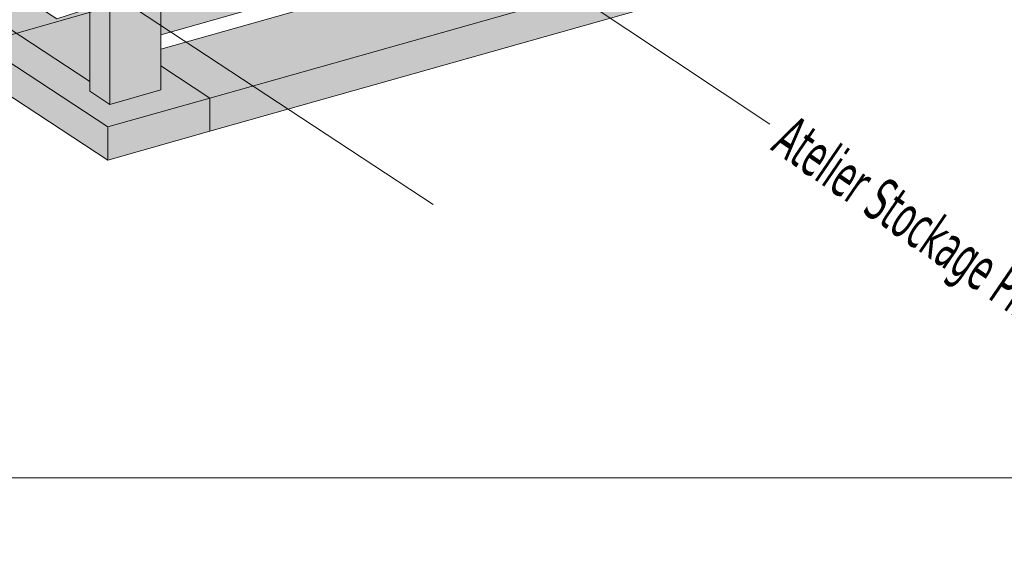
# Model space of a CAD drawing. Header units: millimetres. Extents: x 0 to 1517, y -116 to 725.
# Tile 58 of 256: x 475 to 529, y 461 to 490. Entities that reach past the tile are written whole.
import ezdxf

# ---------------------------------------------------------------- set-up
doc = ezdxf.new("R2010")
doc.units = ezdxf.units.MM
doc.layers.add('Ech.1_100', color=7, linetype='Continuous')
doc.layers.add('Ech.1_75', color=7, linetype='Continuous')
doc.styles.add('tahoma-', font='txt', dxfattribs={"height": 1})

msp = doc.modelspace()

# ---------------------------------------------------------------- hatches: boundary and pattern name
at = {"layer": 'Ech.1_75', "linetype": 'Continuous', "lineweight": 5, "true_color": 0xdcdcdc, "transparency": 33554687}
for points in [[(418.984, 525.733), (418.426, 525.576), (417.33, 526.296), (417.33, 526.819), (393.401, 542.534), (392.843, 542.377), (391.747, 543.097), (391.747, 543.621), (367.818, 559.336), (367.261, 559.178), (366.164, 559.899), (366.164, 561.1), (363.491, 560.345), (479.711, 484.019), (485.286, 485.592), (482.613, 487.348), (482.613, 486.039), (479.825, 485.253), (478.729, 485.973), (478.729, 486.496), (459.917, 498.851), (459.359, 498.694), (458.263, 499.414), (458.263, 499.937), (439.45, 512.292), (438.893, 512.135), (437.796, 512.855), (437.796, 513.378), (418.984, 525.733)], [(363.491, 558.54), (479.711, 482.214), (479.711, 484.019), (363.491, 560.345), (363.491, 558.54)], [(479.825, 485.253), (482.613, 486.039), (482.613, 519.767), (479.825, 518.229), (479.825, 485.253)], [(479.345, 490.695), (478.729, 490.501), (478.729, 485.973), (479.825, 485.253), (479.825, 518.229), (479.345, 517.963), (479.345, 490.695)], [(569.314, 510.504), (560.951, 508.144), (559.854, 508.864), (559.854, 510.065), (527.497, 500.934), (527.497, 498.704), (515.509, 495.321), (513.682, 496.522), (513.682, 497.036), (482.613, 488.27), (482.613, 487.348), (485.286, 485.592), (570.593, 509.664), (569.314, 510.504)], [(485.286, 483.787), (570.593, 507.858), (570.593, 509.664), (485.286, 485.592), (485.286, 483.787)], [(487.687, 492.285), (482.613, 490.853), (482.613, 489.048), (487.687, 490.479), (487.687, 492.285)], [(485.286, 485.592), (479.711, 484.019), (479.711, 482.214), (485.286, 483.787), (485.286, 485.592)]]:
    msp.add_hatch(color=254, dxfattribs=at).paths.add_polyline_path(points)
at = {"layer": 'Ech.1_75', "linetype": 'Continuous', "lineweight": 5, "true_color": 0xf8f8f8, "transparency": 33554687}
msp.add_hatch(color=7, dxfattribs=at).paths.add_polyline_path([(473.817, 515.852), (473.808, 515.852), (473.8, 515.853), (473.793, 515.856), (473.789, 515.858), (473.786, 515.86), (466.732, 520.493), (464.826, 520.017), (464.022, 520.545), (464.022, 522.273), (459.917, 524.969), (459.917, 498.851), (478.729, 486.496), (478.729, 490.501), (476.915, 489.931), (476.111, 490.459), (476.088, 491.294), (477.76, 491.82), (477.76, 516.617), (477.37, 516.873), (476.545, 516.418), (474.863, 517.522), (474.863, 516.207), (474.862, 516.197), (474.86, 516.187), (474.856, 516.178), (474.852, 516.168), (474.846, 516.159), (474.84, 516.151), (474.832, 516.144), (474.824, 516.138), (474.816, 516.134), (474.807, 516.131), (473.825, 515.854), (473.817, 515.852)])

# ---------------------------------------------------------------- linework, layer by layer
at = {"layer": 'Ech.1_100', "color": 1, "linetype": 'Continuous', "lineweight": 5}
msp.add_line((515.881, 484.176), (495.661, 497.615), dxfattribs=at)
at = {"layer": 'Ech.1_100', "color": 7, "linetype": 'Continuous', "lineweight": 5}
msp.add_lwpolyline([(666.256, 464.855), (666.256, 719.38), (334.895, 719.38), (334.895, 464.855), (666.256, 464.855)], close=True, dxfattribs=at)
at = {"layer": 'Ech.1_75', "color": 7, "linetype": 'Continuous', "lineweight": 5}
for p, q in [((458.369, 484.527), (479.277, 490.426)), ((497.483, 479.779), (481.219, 490.46))]:
    msp.add_line(p, q, dxfattribs=at)
for points in [[(363.491, 560.345), (479.711, 484.019), (485.286, 485.592), (482.613, 487.348), (482.613, 486.039), (479.825, 485.253), (478.729, 485.973), (478.729, 486.496), (459.917, 498.851)], [(459.917, 498.851), (478.729, 486.496), (478.729, 490.501), (476.915, 489.931), (476.111, 490.459), (476.088, 491.294), (477.76, 491.82), (477.76, 516.617), (477.37, 516.873), (476.545, 516.418), (474.863, 517.522)]]:
    msp.add_lwpolyline(points, dxfattribs=at)
for points in [[(363.491, 558.54), (479.711, 482.214), (479.711, 484.019), (363.491, 560.345), (363.491, 558.54)], [(479.825, 485.253), (482.613, 486.039), (482.613, 519.767), (479.825, 518.229), (479.825, 485.253)], [(479.345, 490.695), (478.729, 490.501), (478.729, 485.973), (479.825, 485.253), (479.825, 518.229), (479.345, 517.963), (479.345, 490.695)], [(569.314, 510.504), (560.951, 508.144), (559.854, 508.864), (559.854, 510.065), (527.497, 500.934), (527.497, 498.704), (515.509, 495.321), (513.682, 496.522), (513.682, 497.036), (482.613, 488.27), (482.613, 487.348), (485.286, 485.592), (570.593, 509.664), (569.314, 510.504)], [(485.286, 483.787), (570.593, 507.858), (570.593, 509.664), (485.286, 485.592), (485.286, 483.787)], [(487.687, 492.285), (482.613, 490.853), (482.613, 489.048), (487.687, 490.479), (487.687, 492.285)], [(485.286, 485.592), (479.711, 484.019), (479.711, 482.214), (485.286, 483.787), (485.286, 485.592)]]:
    msp.add_lwpolyline(points, close=True, dxfattribs=at)

# ---------------------------------------------------------------- next in the draw order: texts
at = {"layer": 'Ech.1_100', "color": 1, "linetype": 'Continuous', "insert": (517.205, 484.776), "char_height": 2.5, "attachment_point": 1, "rotation": 325.6225, "style": 'tahoma-', "bg_fill": 3, "box_fill_scale": 1.15, "bg_fill_color": 256, "bg_fill_true_color": 13158600, "bg_fill_transparency": 33554687}
msp.add_mtext('\\A1;\\fTahoma|b0|i0;\\W0.600000;\\H2.378300;Atelier Stockage Pirogue (S.P.)', dxfattribs=at)

doc.saveas('drawing.dxf')
